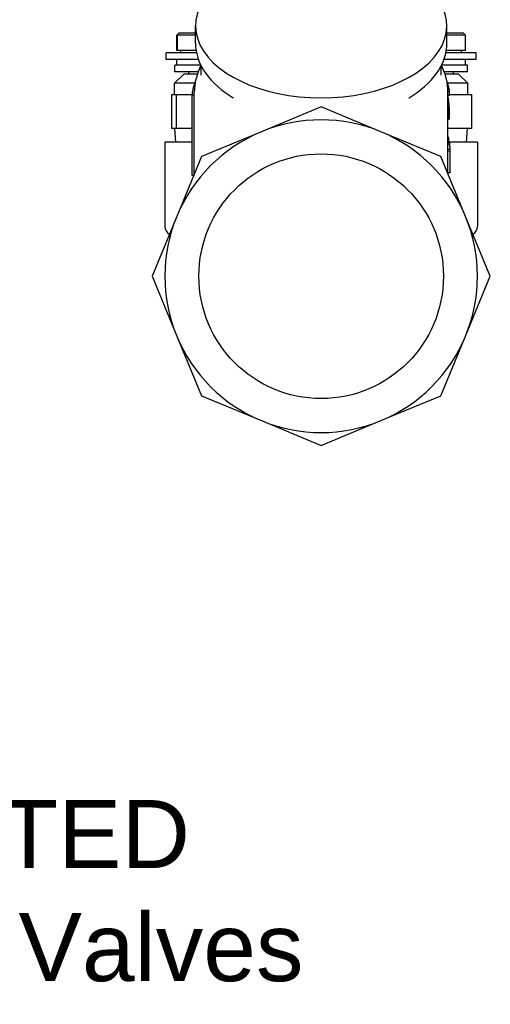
# Model space of a CAD drawing. Header units: millimetres. Extents: x 212 to 520, y 1 to 446.
# Tile 4 of 24: x 416 to 520, y 23 to 241. Entities that reach past the tile are written whole.
import ezdxf
from ezdxf.enums import TextEntityAlignment as Align

# ---------------------------------------------------------------- set-up
doc = ezdxf.new("R2010")
doc.units = ezdxf.units.MM
doc.layers.add('Detail', color=2, linetype='Continuous')
doc.layers.add('TEXT', color=7, linetype='Continuous')
doc.styles.add('fastrack', font='ARIAL.TTF')

msp = doc.modelspace()

# ---------------------------------------------------------------- linework, layer by layer
at = {"layer": 'Detail'}
for p, q in [((454.97, 235.53), (454.97, 239.34)), ((510.47, 235.53), (510.47, 239.34)), ((451.37, 237.77), (450.87, 237.27)), ((450.87, 233.87), (450.87, 237.27)), ((450.91, 237.27), (450.87, 237.27)), ((450.91, 233.87), (450.91, 237.27)), ((450.93, 237.27), (450.93, 233.87)), ((454.97, 237.27), (450.93, 237.27)), ((451.37, 237.77), (454.97, 237.77)), ((510.47, 237.77), (514.07, 237.77)), ((514.57, 237.27), (510.47, 237.27)), ((514.07, 237.77), (514.57, 237.27)), ((514.57, 233.87), (514.57, 237.27)), ((455.2, 233.37), (448.47, 233.37)), ((448.47, 231.87), (448.47, 233.37)), ((450.91, 233.87), (450.87, 233.87)), ((450.93, 233.87), (450.91, 233.87)), ((455.11, 233.87), (450.93, 233.87)), ((451.72, 233.37), (451.72, 233.87)), ((516.97, 233.37), (510.25, 233.37)), ((514.57, 233.87), (510.34, 233.87)), ((513.72, 233.37), (513.72, 233.87)), ((516.97, 231.87), (516.97, 233.37)), ((455.62, 231.87), (448.47, 231.87)), ((456.13, 230.67), (450.42, 230.67)), ((450.42, 229.17), (450.42, 230.67)), ((450.87, 230.67), (450.87, 231.87)), ((456.22, 228.43), (456.22, 230.48)), ((509.22, 228.43), (509.22, 230.48)), ((515.02, 230.67), (509.31, 230.67)), ((516.97, 231.87), (509.82, 231.87)), ((514.57, 230.67), (514.57, 231.87)), ((515.02, 229.17), (515.02, 230.67)), ((452.37, 228.67), (450.37, 226.67)), ((455.56, 229.17), (450.42, 229.17)), ((455.39, 228.67), (452.37, 228.67)), ((453.52, 228.67), (453.52, 229.17)), ((515.02, 229.17), (509.88, 229.17)), ((513.07, 228.67), (510.06, 228.67)), ((511.92, 228.67), (511.92, 229.17)), ((513.07, 228.67), (515.07, 226.67)), ((454.84, 226.67), (450.37, 226.67)), ((450.37, 224.17), (450.37, 226.67)), ((515.07, 226.67), (510.59, 226.67)), ((515.07, 224.17), (515.07, 226.67)), ((449.79, 224.17), (450.75, 224.17)), ((449.79, 216.67), (449.79, 224.17)), ((450.75, 224.17), (454.26, 224.17)), ((450.75, 216.67), (450.75, 224.17)), ((454.25, 206.31), (454.25, 224)), ((454.72, 223.99), (454.25, 224)), ((454.72, 206.62), (454.72, 224.61)), ((510.72, 224.88), (511.08, 224.9)), ((510.72, 211.96), (510.72, 224.61)), ((510.72, 223.99), (511.08, 224.01)), ((511.08, 224.01), (511.08, 224.9)), ((511.08, 224.17), (516, 224.17)), ((516, 216.67), (516, 224.17)), ((463.39, 223.43), (463.33, 223.46)), ((502.06, 223.43), (502.12, 223.46)), ((510.72, 223.58), (510.78, 223.59)), ((510.72, 223.33), (510.81, 223.34)), ((510.72, 223.09), (510.84, 223.1)), ((510.72, 222.86), (510.87, 222.87)), ((510.72, 222.65), (510.89, 222.66)), ((510.72, 222.45), (510.91, 222.47)), ((510.72, 222.27), (510.93, 222.29)), ((510.72, 222.1), (510.95, 222.12)), ((510.72, 221.95), (510.96, 221.96)), ((510.72, 221.8), (510.97, 221.82)), ((510.72, 221.66), (510.99, 221.68)), ((482.72, 221.41), (469.52, 215.94)), ((495.93, 215.94), (482.72, 221.41)), ((510.72, 221.52), (511, 221.54)), ((510.72, 221.39), (511.01, 221.41)), ((510.72, 221.26), (511.01, 221.28)), ((510.72, 221.13), (511.02, 221.15)), ((510.72, 221.01), (511.03, 221.03)), ((510.72, 220.9), (511.04, 220.92)), ((510.72, 220.78), (511.04, 220.8)), ((510.72, 220.67), (511.05, 220.69)), ((510.72, 220.57), (511.05, 220.59)), ((510.72, 220.46), (511.05, 220.48)), ((510.72, 220.36), (511.06, 220.38)), ((510.72, 220.26), (511.06, 220.28)), ((510.72, 220.16), (511.06, 220.18)), ((510.72, 220.07), (511.07, 220.09)), ((510.72, 219.97), (511.07, 220)), ((510.72, 219.88), (511.07, 219.9)), ((510.72, 219.79), (511.07, 219.81)), ((510.72, 219.71), (511.07, 219.73)), ((510.72, 219.54), (511.07, 219.56)), ((511.05, 220.69), (511.04, 220.8)), ((511.05, 220.59), (511.05, 220.69)), ((511.05, 220.48), (511.05, 220.59)), ((511.06, 220.38), (511.05, 220.48)), ((511.06, 220.28), (511.06, 220.38)), ((511.06, 220.18), (511.06, 220.28)), ((511.07, 220.09), (511.06, 220.18)), ((511.07, 220), (511.07, 220.09)), ((511.07, 219.9), (511.07, 220)), ((511.07, 219.81), (511.07, 219.9)), ((511.07, 219.73), (511.07, 219.81)), ((511.07, 219.56), (511.07, 219.73)), ((511.07, 219.41), (511.07, 219.56)), ((510.72, 219.39), (511.07, 219.41)), ((510.72, 219.26), (511.06, 219.28)), ((510.72, 219.14), (511.06, 219.16)), ((510.72, 219.03), (511.05, 219.05)), ((510.72, 218.93), (511.04, 218.96)), ((510.72, 218.86), (511.03, 218.88)), ((510.72, 218.79), (511.02, 218.81)), ((510.72, 218.74), (511, 218.76)), ((510.72, 218.7), (510.98, 218.72)), ((510.72, 218.68), (510.96, 218.7)), ((510.72, 218.67), (510.94, 218.69)), ((511.06, 219.28), (511.07, 219.41)), ((450.75, 216.67), (449.79, 216.67)), ((450.63, 213.67), (450.44, 216.67)), ((454.25, 216.67), (450.75, 216.67)), ((469.52, 215.94), (456.32, 210.47)), ((509.13, 210.47), (495.93, 215.94)), ((516, 216.67), (510.72, 216.67)), ((514.82, 213.67), (515.01, 216.67)), ((454.25, 213.67), (448.22, 213.67)), ((448.22, 213.67), (448.22, 195.07)), ((510.72, 214.9), (510.76, 214.9)), ((510.72, 214.48), (510.88, 214.49)), ((510.72, 213.5), (511.09, 213.52)), ((510.72, 213.09), (511.15, 213.11)), ((510.88, 213.5), (510.88, 214.49)), ((517.22, 213.67), (510.88, 213.67)), ((517.22, 213.67), (517.22, 195.07)), ((510.72, 212.12), (511.22, 212.13)), ((510.72, 211.7), (511.22, 211.69)), ((510.72, 206.93), (510.72, 211.7)), ((511.22, 207.19), (511.22, 211.96)), ((511.22, 206.92), (511.22, 211.69)), ((456.32, 210.47), (450.85, 197.27)), ((514.6, 197.27), (509.13, 210.47)), ((510.72, 206.62), (510.72, 206.93)), ((510.72, 206.93), (511.22, 206.92)), ((454.59, 206.3), (454.25, 206.31)), ((450.85, 197.27), (445.38, 184.07)), ((520.07, 184.07), (514.6, 197.27)), ((445.38, 184.07), (450.85, 170.86)), ((514.6, 170.86), (520.07, 184.07)), ((450.85, 170.86), (456.32, 157.66)), ((509.13, 157.66), (514.6, 170.86)), ((456.32, 157.66), (469.52, 152.19)), ((495.93, 152.19), (509.13, 157.66)), ((469.52, 152.19), (482.72, 146.72)), ((482.72, 146.72), (495.93, 152.19))]:
    msp.add_line(p, q, dxfattribs=at)
at = {"layer": 'Detail', "flags": 128}
for points in [[(450.91, 237.27), (450.92, 237.27), (450.92, 237.28), (450.93, 237.28), (450.94, 237.29), (450.94, 237.29), (450.95, 237.3), (450.95, 237.3), (450.96, 237.31), (450.96, 237.31), (450.97, 237.31), (450.97, 237.31), (450.97, 237.32), (450.97, 237.31), (450.97, 237.31), (450.97, 237.31), (450.96, 237.31), (450.96, 237.3), (450.96, 237.3), (450.95, 237.29), (450.95, 237.29), (450.94, 237.28), (450.94, 237.28), (450.93, 237.27), (450.93, 237.27)], [(454.97, 235.53), (455.01, 234.65), (455.12, 233.77), (455.31, 232.9), (455.56, 232.04), (455.89, 231.19), (456.28, 230.37), (456.74, 229.57), (457.26, 228.79), (457.83, 228.03), (458.47, 227.3), (459.16, 226.59), (459.9, 225.91), (460.68, 225.25), (461.52, 224.63), (462.4, 224.03), (463.33, 223.46)], [(502.12, 223.46), (503.04, 224.03), (503.93, 224.63), (504.76, 225.25), (505.55, 225.91), (506.29, 226.59), (506.98, 227.3), (507.61, 228.03), (508.19, 228.79), (508.71, 229.57), (509.17, 230.37), (509.56, 231.19), (509.88, 232.04), (510.14, 232.9), (510.32, 233.77), (510.44, 234.65), (510.47, 235.53)], [(456.18, 230.57), (455.85, 229.87), (455.56, 229.16), (455.31, 228.43), (455.1, 227.68), (454.94, 226.93), (454.82, 226.16), (454.75, 225.39), (454.72, 224.61)], [(510.72, 224.61), (510.7, 225.39), (510.63, 226.16), (510.51, 226.93), (510.35, 227.68), (510.14, 228.43), (509.89, 229.16), (509.59, 229.87), (509.26, 230.57)], [(454.25, 224), (454.26, 224.12), (454.27, 224.25), (454.29, 224.37), (454.3, 224.49), (454.32, 224.62), (454.34, 224.74), (454.36, 224.86), (454.38, 224.98), (454.4, 225.11), (454.43, 225.23), (454.45, 225.35), (454.48, 225.47), (454.51, 225.59), (454.54, 225.72), (454.57, 225.84), (454.61, 225.96), (454.64, 226.08), (454.68, 226.2), (454.72, 226.32), (454.76, 226.45), (454.8, 226.57), (454.85, 226.69), (454.89, 226.81), (454.94, 226.93)], [(511.08, 224.9), (511.06, 224.98), (511.05, 225.06), (511.03, 225.14), (511.01, 225.22), (511, 225.31), (510.98, 225.39), (510.96, 225.47), (510.94, 225.55), (510.92, 225.63), (510.9, 225.71), (510.88, 225.79), (510.85, 225.88), (510.83, 225.96), (510.81, 226.04), (510.78, 226.12), (510.75, 226.2), (510.73, 226.28), (510.7, 226.36), (510.67, 226.44), (510.65, 226.52), (510.62, 226.6), (510.59, 226.68), (510.56, 226.77), (510.52, 226.85)], [(510.74, 223.86), (510.74, 223.86), (510.74, 223.86), (510.74, 223.87), (510.74, 223.87), (510.74, 223.88), (510.73, 223.88), (510.73, 223.89), (510.73, 223.89), (510.73, 223.89), (510.73, 223.9), (510.73, 223.9), (510.73, 223.91), (510.73, 223.91), (510.73, 223.91), (510.73, 223.92), (510.73, 223.92), (510.73, 223.93), (510.73, 223.93), (510.73, 223.93), (510.73, 223.94), (510.73, 223.94), (510.73, 223.95), (510.72, 223.95), (510.72, 223.95)], [(510.78, 223.59), (510.77, 223.6), (510.77, 223.61), (510.77, 223.62), (510.77, 223.63), (510.77, 223.65), (510.77, 223.66), (510.77, 223.67), (510.76, 223.68), (510.76, 223.69), (510.76, 223.7), (510.76, 223.71), (510.76, 223.72), (510.76, 223.73), (510.75, 223.75), (510.75, 223.76), (510.75, 223.77), (510.75, 223.78), (510.75, 223.79), (510.75, 223.8), (510.74, 223.81), (510.74, 223.82), (510.74, 223.83), (510.74, 223.85), (510.74, 223.86)], [(510.81, 223.34), (510.81, 223.35), (510.81, 223.36), (510.81, 223.37), (510.8, 223.38), (510.8, 223.39), (510.8, 223.4), (510.8, 223.41), (510.8, 223.42), (510.8, 223.43), (510.8, 223.44), (510.79, 223.45), (510.79, 223.46), (510.79, 223.47), (510.79, 223.48), (510.79, 223.5), (510.79, 223.51), (510.79, 223.52), (510.78, 223.53), (510.78, 223.54), (510.78, 223.55), (510.78, 223.56), (510.78, 223.57), (510.78, 223.58), (510.78, 223.59)], [(510.84, 223.1), (510.84, 223.11), (510.84, 223.12), (510.84, 223.13), (510.84, 223.14), (510.83, 223.15), (510.83, 223.16), (510.83, 223.17), (510.83, 223.18), (510.83, 223.19), (510.83, 223.2), (510.83, 223.21), (510.83, 223.22), (510.82, 223.23), (510.82, 223.24), (510.82, 223.25), (510.82, 223.26), (510.82, 223.27), (510.82, 223.28), (510.82, 223.29), (510.82, 223.3), (510.81, 223.31), (510.81, 223.32), (510.81, 223.33), (510.81, 223.34)], [(510.87, 222.87), (510.87, 222.88), (510.87, 222.89), (510.86, 222.9), (510.86, 222.91), (510.86, 222.92), (510.86, 222.93), (510.86, 222.94), (510.86, 222.95), (510.86, 222.96), (510.86, 222.97), (510.86, 222.98), (510.85, 222.99), (510.85, 223), (510.85, 223.01), (510.85, 223.01), (510.85, 223.02), (510.85, 223.03), (510.85, 223.04), (510.85, 223.05), (510.85, 223.06), (510.84, 223.07), (510.84, 223.08), (510.84, 223.09), (510.84, 223.1)], [(510.89, 222.66), (510.89, 222.67), (510.89, 222.68), (510.89, 222.69), (510.89, 222.7), (510.89, 222.71), (510.89, 222.72), (510.89, 222.73), (510.88, 222.73), (510.88, 222.74), (510.88, 222.75), (510.88, 222.76), (510.88, 222.77), (510.88, 222.78), (510.88, 222.79), (510.88, 222.8), (510.88, 222.8), (510.88, 222.81), (510.87, 222.82), (510.87, 222.83), (510.87, 222.84), (510.87, 222.85), (510.87, 222.86), (510.87, 222.87), (510.87, 222.87)], [(510.91, 222.47), (510.91, 222.48), (510.91, 222.48), (510.91, 222.49), (510.91, 222.5), (510.91, 222.51), (510.91, 222.52), (510.91, 222.53), (510.91, 222.53), (510.91, 222.54), (510.9, 222.55), (510.9, 222.56), (510.9, 222.57), (510.9, 222.57), (510.9, 222.58), (510.9, 222.59), (510.9, 222.6), (510.9, 222.61), (510.9, 222.62), (510.9, 222.62), (510.9, 222.63), (510.89, 222.64), (510.89, 222.65), (510.89, 222.66), (510.89, 222.66)], [(510.93, 222.29), (510.93, 222.29), (510.93, 222.3), (510.93, 222.31), (510.93, 222.32), (510.93, 222.32), (510.93, 222.33), (510.93, 222.34), (510.93, 222.35), (510.93, 222.35), (510.92, 222.36), (510.92, 222.37), (510.92, 222.38), (510.92, 222.38), (510.92, 222.39), (510.92, 222.4), (510.92, 222.41), (510.92, 222.41), (510.92, 222.42), (510.92, 222.43), (510.92, 222.44), (510.92, 222.45), (510.92, 222.45), (510.91, 222.46), (510.91, 222.47)], [(510.95, 222.12), (510.95, 222.12), (510.95, 222.13), (510.95, 222.14), (510.95, 222.15), (510.95, 222.15), (510.94, 222.16), (510.94, 222.17), (510.94, 222.17), (510.94, 222.18), (510.94, 222.19), (510.94, 222.19), (510.94, 222.2), (510.94, 222.21), (510.94, 222.22), (510.94, 222.22), (510.94, 222.23), (510.94, 222.24), (510.94, 222.24), (510.94, 222.25), (510.93, 222.26), (510.93, 222.26), (510.93, 222.27), (510.93, 222.28), (510.93, 222.29)], [(510.96, 221.96), (510.96, 221.97), (510.96, 221.98), (510.96, 221.98), (510.96, 221.99), (510.96, 222), (510.96, 222), (510.96, 222.01), (510.96, 222.02), (510.96, 222.02), (510.96, 222.03), (510.96, 222.03), (510.96, 222.04), (510.95, 222.05), (510.95, 222.05), (510.95, 222.06), (510.95, 222.07), (510.95, 222.07), (510.95, 222.08), (510.95, 222.09), (510.95, 222.09), (510.95, 222.1), (510.95, 222.1), (510.95, 222.11), (510.95, 222.12)], [(510.97, 221.82), (510.97, 221.83), (510.97, 221.83), (510.97, 221.84), (510.97, 221.84), (510.97, 221.85), (510.97, 221.86), (510.97, 221.86), (510.97, 221.87), (510.97, 221.87), (510.97, 221.88), (510.97, 221.89), (510.97, 221.89), (510.97, 221.9), (510.97, 221.9), (510.97, 221.91), (510.97, 221.92), (510.97, 221.92), (510.97, 221.93), (510.97, 221.93), (510.96, 221.94), (510.96, 221.95), (510.96, 221.95), (510.96, 221.96), (510.96, 221.96)], [(510.99, 221.68), (510.99, 221.68), (510.99, 221.69), (510.98, 221.7), (510.98, 221.7), (510.98, 221.71), (510.98, 221.71), (510.98, 221.72), (510.98, 221.73), (510.98, 221.73), (510.98, 221.74), (510.98, 221.74), (510.98, 221.75), (510.98, 221.75), (510.98, 221.76), (510.98, 221.77), (510.98, 221.77), (510.98, 221.78), (510.98, 221.78), (510.98, 221.79), (510.98, 221.8), (510.98, 221.8), (510.98, 221.81), (510.98, 221.81), (510.97, 221.82)], [(511, 221.54), (511, 221.55), (511, 221.55), (511, 221.56), (510.99, 221.56), (510.99, 221.57), (510.99, 221.58), (510.99, 221.58), (510.99, 221.59), (510.99, 221.59), (510.99, 221.6), (510.99, 221.6), (510.99, 221.61), (510.99, 221.62), (510.99, 221.62), (510.99, 221.63), (510.99, 221.63), (510.99, 221.64), (510.99, 221.64), (510.99, 221.65), (510.99, 221.66), (510.99, 221.66), (510.99, 221.67), (510.99, 221.67), (510.99, 221.68)], [(511.01, 221.41), (511.01, 221.41), (511.01, 221.42), (511, 221.43), (511, 221.43), (511, 221.44), (511, 221.44), (511, 221.45), (511, 221.45), (511, 221.46), (511, 221.46), (511, 221.47), (511, 221.47), (511, 221.48), (511, 221.49), (511, 221.49), (511, 221.5), (511, 221.5), (511, 221.51), (511, 221.51), (511, 221.52), (511, 221.52), (511, 221.53), (511, 221.54), (511, 221.54)], [(511.01, 221.28), (511.01, 221.28), (511.01, 221.29), (511.01, 221.3), (511.01, 221.3), (511.01, 221.31), (511.01, 221.31), (511.01, 221.32), (511.01, 221.32), (511.01, 221.33), (511.01, 221.33), (511.01, 221.34), (511.01, 221.34), (511.01, 221.35), (511.01, 221.35), (511.01, 221.36), (511.01, 221.37), (511.01, 221.37), (511.01, 221.38), (511.01, 221.38), (511.01, 221.39), (511.01, 221.39), (511.01, 221.4), (511.01, 221.4), (511.01, 221.41)], [(511.02, 221.15), (511.02, 221.16), (511.02, 221.16), (511.02, 221.17), (511.02, 221.18), (511.02, 221.18), (511.02, 221.19), (511.02, 221.19), (511.02, 221.2), (511.02, 221.2), (511.02, 221.21), (511.02, 221.21), (511.02, 221.22), (511.02, 221.22), (511.02, 221.23), (511.02, 221.23), (511.02, 221.24), (511.02, 221.24), (511.02, 221.25), (511.02, 221.25), (511.02, 221.26), (511.02, 221.26), (511.02, 221.27), (511.02, 221.27), (511.01, 221.28)], [(511.03, 221.03), (511.03, 221.04), (511.03, 221.04), (511.03, 221.05), (511.03, 221.05), (511.03, 221.06), (511.03, 221.06), (511.03, 221.07), (511.03, 221.07), (511.03, 221.08), (511.03, 221.08), (511.03, 221.09), (511.03, 221.09), (511.03, 221.1), (511.03, 221.1), (511.03, 221.11), (511.03, 221.11), (511.02, 221.12), (511.02, 221.12), (511.02, 221.13), (511.02, 221.13), (511.02, 221.14), (511.02, 221.14), (511.02, 221.15), (511.02, 221.15)], [(511.04, 220.92), (511.04, 220.92), (511.04, 220.93), (511.04, 220.93), (511.04, 220.94), (511.03, 220.94), (511.03, 220.95), (511.03, 220.95), (511.03, 220.96), (511.03, 220.96), (511.03, 220.97), (511.03, 220.97), (511.03, 220.97), (511.03, 220.98), (511.03, 220.98), (511.03, 220.99), (511.03, 220.99), (511.03, 221), (511.03, 221), (511.03, 221.01), (511.03, 221.01), (511.03, 221.02), (511.03, 221.02), (511.03, 221.03), (511.03, 221.03)], [(511.04, 220.8), (511.04, 220.81), (511.04, 220.81), (511.04, 220.82), (511.04, 220.82), (511.04, 220.83), (511.04, 220.83), (511.04, 220.84), (511.04, 220.84), (511.04, 220.85), (511.04, 220.85), (511.04, 220.86), (511.04, 220.86), (511.04, 220.86), (511.04, 220.87), (511.04, 220.87), (511.04, 220.88), (511.04, 220.88), (511.04, 220.89), (511.04, 220.89), (511.04, 220.9), (511.04, 220.9), (511.04, 220.91), (511.04, 220.91), (511.04, 220.92)], [(510.94, 218.69), (510.94, 218.69), (510.94, 218.69), (510.94, 218.69), (510.94, 218.69), (510.94, 218.69), (510.95, 218.69), (510.95, 218.69), (510.95, 218.69), (510.95, 218.69), (510.95, 218.69), (510.95, 218.69), (510.95, 218.69), (510.95, 218.69), (510.95, 218.69), (510.95, 218.69), (510.96, 218.7), (510.96, 218.7), (510.96, 218.7), (510.96, 218.7), (510.96, 218.7), (510.96, 218.7), (510.96, 218.7), (510.96, 218.7), (510.96, 218.7)], [(510.96, 218.7), (510.96, 218.7), (510.96, 218.7), (510.97, 218.7), (510.97, 218.7), (510.97, 218.7), (510.97, 218.7), (510.97, 218.7), (510.97, 218.7), (510.97, 218.71), (510.97, 218.71), (510.97, 218.71), (510.97, 218.71), (510.97, 218.71), (510.97, 218.71), (510.98, 218.71), (510.98, 218.71), (510.98, 218.71), (510.98, 218.71), (510.98, 218.71), (510.98, 218.72), (510.98, 218.72), (510.98, 218.72), (510.98, 218.72), (510.98, 218.72)], [(510.98, 218.72), (510.98, 218.72), (510.98, 218.72), (510.98, 218.72), (510.99, 218.73), (510.99, 218.73), (510.99, 218.73), (510.99, 218.73), (510.99, 218.73), (510.99, 218.73), (510.99, 218.74), (510.99, 218.74), (510.99, 218.74), (510.99, 218.74), (510.99, 218.74), (510.99, 218.74), (510.99, 218.74), (511, 218.75), (511, 218.75), (511, 218.75), (511, 218.75), (511, 218.75), (511, 218.75), (511, 218.76), (511, 218.76)], [(511, 218.76), (511, 218.76), (511, 218.76), (511, 218.76), (511, 218.77), (511, 218.77), (511, 218.77), (511, 218.77), (511.01, 218.78), (511.01, 218.78), (511.01, 218.78), (511.01, 218.78), (511.01, 218.78), (511.01, 218.79), (511.01, 218.79), (511.01, 218.79), (511.01, 218.79), (511.01, 218.79), (511.01, 218.8), (511.01, 218.8), (511.01, 218.8), (511.01, 218.8), (511.01, 218.81), (511.02, 218.81), (511.02, 218.81)], [(511.02, 218.81), (511.02, 218.81), (511.02, 218.82), (511.02, 218.82), (511.02, 218.82), (511.02, 218.82), (511.02, 218.83), (511.02, 218.83), (511.02, 218.83), (511.02, 218.83), (511.02, 218.84), (511.02, 218.84), (511.02, 218.84), (511.02, 218.85), (511.02, 218.85), (511.02, 218.85), (511.02, 218.85), (511.03, 218.86), (511.03, 218.86), (511.03, 218.86), (511.03, 218.86), (511.03, 218.87), (511.03, 218.87), (511.03, 218.87), (511.03, 218.88)], [(511.03, 218.88), (511.03, 218.88), (511.03, 218.88), (511.03, 218.89), (511.03, 218.89), (511.03, 218.89), (511.03, 218.9), (511.03, 218.9), (511.03, 218.9), (511.03, 218.91), (511.03, 218.91), (511.03, 218.91), (511.03, 218.92), (511.04, 218.92), (511.04, 218.92), (511.04, 218.93), (511.04, 218.93), (511.04, 218.93), (511.04, 218.94), (511.04, 218.94), (511.04, 218.94), (511.04, 218.95), (511.04, 218.95), (511.04, 218.95), (511.04, 218.96)], [(511.04, 218.96), (511.04, 218.96), (511.04, 218.96), (511.04, 218.97), (511.04, 218.97), (511.04, 218.98), (511.04, 218.98), (511.04, 218.98), (511.04, 218.99), (511.04, 218.99), (511.04, 218.99), (511.04, 219), (511.04, 219), (511.04, 219.01), (511.05, 219.01), (511.05, 219.01), (511.05, 219.02), (511.05, 219.02), (511.05, 219.03), (511.05, 219.03), (511.05, 219.03), (511.05, 219.04), (511.05, 219.04), (511.05, 219.05), (511.05, 219.05)], [(511.05, 219.05), (511.05, 219.05), (511.05, 219.06), (511.05, 219.06), (511.05, 219.07), (511.05, 219.07), (511.05, 219.08), (511.05, 219.08), (511.05, 219.09), (511.05, 219.09), (511.05, 219.09), (511.05, 219.1), (511.05, 219.1), (511.05, 219.11), (511.05, 219.11), (511.05, 219.12), (511.05, 219.12), (511.05, 219.13), (511.05, 219.13), (511.05, 219.13), (511.06, 219.14), (511.06, 219.14), (511.06, 219.15), (511.06, 219.15), (511.06, 219.16)], [(511.06, 219.16), (511.06, 219.16), (511.06, 219.17), (511.06, 219.17), (511.06, 219.18), (511.06, 219.18), (511.06, 219.19), (511.06, 219.19), (511.06, 219.2), (511.06, 219.2), (511.06, 219.21), (511.06, 219.21), (511.06, 219.22), (511.06, 219.22), (511.06, 219.23), (511.06, 219.23), (511.06, 219.24), (511.06, 219.24), (511.06, 219.25), (511.06, 219.25), (511.06, 219.26), (511.06, 219.26), (511.06, 219.27), (511.06, 219.27), (511.06, 219.28)], [(510.88, 214.49), (510.87, 214.51), (510.87, 214.53), (510.87, 214.54), (510.86, 214.56), (510.86, 214.58), (510.85, 214.59), (510.85, 214.61), (510.84, 214.63), (510.84, 214.65), (510.83, 214.66), (510.83, 214.68), (510.82, 214.7), (510.82, 214.72), (510.81, 214.73), (510.81, 214.75), (510.8, 214.77), (510.8, 214.78), (510.79, 214.8), (510.79, 214.82), (510.78, 214.84), (510.78, 214.85), (510.77, 214.87), (510.77, 214.89), (510.76, 214.9)], [(511.15, 213.11), (511.15, 213.13), (511.15, 213.15), (511.15, 213.16), (511.14, 213.18), (511.14, 213.2), (511.14, 213.21), (511.14, 213.23), (511.14, 213.25), (511.13, 213.26), (511.13, 213.28), (511.13, 213.3), (511.13, 213.31), (511.12, 213.33), (511.12, 213.35), (511.12, 213.36), (511.12, 213.38), (511.11, 213.4), (511.11, 213.42), (511.11, 213.43), (511.11, 213.45), (511.1, 213.47), (511.1, 213.48), (511.1, 213.5), (511.09, 213.52)], [(511.17, 212.13), (511.17, 212.17), (511.17, 212.21), (511.17, 212.25), (511.17, 212.29), (511.17, 212.33), (511.17, 212.37), (511.17, 212.41), (511.17, 212.45), (511.17, 212.5), (511.17, 212.54), (511.17, 212.58), (511.16, 212.62), (511.16, 212.66), (511.16, 212.7), (511.16, 212.74), (511.16, 212.78), (511.16, 212.82), (511.16, 212.87), (511.16, 212.91), (511.16, 212.95), (511.16, 212.99), (511.15, 213.03), (511.15, 213.07), (511.15, 213.11)], [(511.22, 211.69), (511.22, 211.71), (511.22, 211.73), (511.22, 211.75), (511.22, 211.76), (511.22, 211.78), (511.22, 211.8), (511.22, 211.82), (511.22, 211.84), (511.22, 211.85), (511.22, 211.87), (511.22, 211.89), (511.22, 211.91), (511.22, 211.93), (511.22, 211.94), (511.22, 211.96), (511.22, 211.98), (511.22, 212), (511.22, 212.02), (511.22, 212.04), (511.22, 212.05), (511.22, 212.07), (511.22, 212.09), (511.22, 212.11), (511.22, 212.13)], [(511.22, 207.19), (511.22, 207.18), (511.22, 207.17), (511.22, 207.16), (511.22, 207.15), (511.22, 207.13), (511.22, 207.12), (511.22, 207.11), (511.22, 207.1), (511.22, 207.09), (511.22, 207.08), (511.22, 207.07), (511.22, 207.06), (511.22, 207.05), (511.22, 207.04), (511.22, 207.02), (511.22, 207.01), (511.22, 207), (511.22, 206.99), (511.22, 206.98), (511.22, 206.97), (511.22, 206.96), (511.22, 206.95), (511.22, 206.94), (511.22, 206.92)]]:
    msp.add_lwpolyline(points, dxfattribs=at)
at = {"layer": 'Detail'}
msp.add_circle((482.72, 184.07), 27, dxfattribs=at)
for centre, radius, start, end in [((482.72, 184.07), 34.5, 67.5, 112.5), ((482.72, 184.07), 34.5, 112.5, 157.5), ((482.72, 184.07), 34.5, 22.5, 67.5), ((482.72, 184.07), 34.5, 157.5, 202.5), ((482.72, 184.07), 34.5, 337.5, 22.5), ((450.22, 195.07), 2, 180, 239.9033), ((515.22, 195.07), 2, 300.0967, 0), ((482.72, 184.07), 34.5, 202.5, 247.5), ((482.72, 184.07), 34.5, 292.5, 337.5), ((482.72, 184.07), 34.5, 247.5, 292.5)]:
    msp.add_arc(centre, radius, start, end, dxfattribs=at)
for centre, major_axis, ratio, start_param, end_param in [((482.72, 239.34), (-27.75, 0), 0.573576, 5.090719, 10.617244), ((482.72, 211.96), (28, 0), 0.573206, 6.266943, 6.283183)]:
    msp.add_ellipse(centre, major_axis=major_axis, ratio=ratio, start_param=start_param, end_param=end_param, dxfattribs=at)

# ---------------------------------------------------------------- texts
at = {"layer": 'TEXT', "style": 'fastrack'}
for s, p in [('CRANE LIMITED', (372.85, 53.47)), ('Commissioning Valves', (372.85, 28.51))]:
    msp.add_text(s, height=15, dxfattribs=at).set_placement(p, align=Align.CENTER)

doc.saveas('drawing.dxf')
